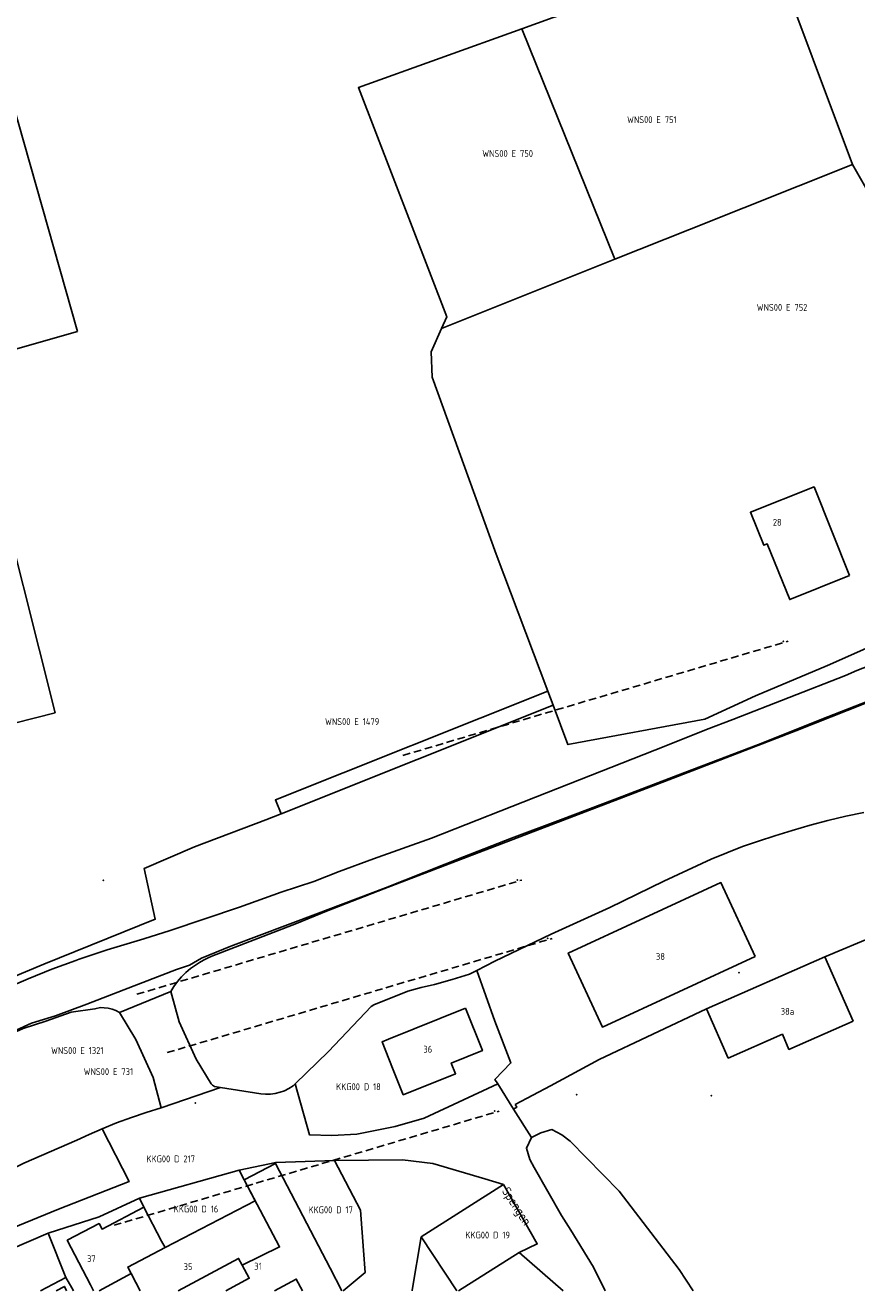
# Model space of a CAD drawing. Extents: x 122000 to 123022, y 464000 to 464500.
# Tile 3 of 6: x 122612 to 122721, y 464000 to 464166. Entities that reach past the tile are written whole.
import ezdxf
from ezdxf.enums import TextEntityAlignment as Align

# ---------------------------------------------------------------- set-up
doc = ezdxf.new("R2010")
doc.units = 0
doc.header["$LTSCALE"] = 4
doc.linetypes.add('STIPPELFIJN', pattern=[0.375, 0.25, -0.125])
doc.layers.get('0').update_dxf_attribs({"linetype": 'CONTINUOUS'})
for name, color, linetype in [('BIJPIJL', 8, 'STIPPELFIJN'), ('BOUWT01', 1, 'CONTINUOUS'), ('BOUWT11', 7, 'CONTINUOUS'), ('G01', 3, 'CONTINUOUS'), ('G04', 7, 'CONTINUOUS'), ('TEK-D01', 7, 'CONTINUOUS'), ('TEK-D02', 7, 'CONTINUOUS'), ('TEK-D06', 7, 'CONTINUOUS')]:
    doc.layers.add(name, color=color, linetype=linetype)
doc.styles.add('ISO', font='ISO')
doc.styles.get("Standard").update_dxf_attribs({"font": 'ISO'})

# ---------------------------------------------------------------- blocks, each defined once
blk = doc.blocks.new('PERC')
at = {"color": 0}
blk.add_point((50, 15), dxfattribs=at)
at = {"color": 0, "style": 'ISO'}
blk.add_attdef('PERC', (50.6, 15), '', height=0.9, dxfattribs=at)

msp = doc.modelspace()

# ---------------------------------------------------------------- linework, layer by layer
at = {"layer": 'BIJPIJL', "linetype": 'STIPPELFIJN'}
for p, q in [((122661.195, 464070.305), (122711.795, 464085.305)), ((122626.245, 464038.935), (122676.845, 464053.935)), ((122630.215, 464031.265), (122680.815, 464046.265)), ((122623.245, 464008.585), (122673.845, 464023.585))]:
    msp.add_line(p, q, dxfattribs=at)
at = {"layer": 'BOUWT01'}
for points in [[(122618.469, 464125.978), (122607.535, 464164.276), (122590.748, 464159.451), (122601.681, 464121.194), (122618.469, 464125.978)], [(122615.51, 464075.883), (122610.192, 464074.538), (122601.778, 464107.814), (122607.097, 464109.159), (122615.51, 464075.883)], [(122719.891, 464093.919), (122715.217, 464105.577), (122706.862, 464102.236), (122708.606, 464097.902), (122709.058, 464098.086), (122712.015, 464090.778), (122719.891, 464093.919)], [(122707.463, 464043.896), (122702.978, 464053.606), (122682.925, 464044.344), (122687.41, 464034.633), (122707.463, 464043.896)], [(122720.367, 464035.409), (122716.653, 464043.852), (122701.093, 464037.008), (122703.934, 464030.548), (122711.048, 464033.677), (122711.921, 464031.694), (122720.367, 464035.409)], [(122659.302, 464033.029), (122669.433, 464037.103)], [(122669.433, 464037.103), (122671.653, 464031.54), (122667.557, 464029.906), (122668.124, 464028.485), (122661.242, 464025.738), (122659.852, 464029.221)], [(122651.643, 464002.966), (122644.473, 464016.722), (122640.342, 464014.569), (122641.777, 464011.816)], [(122641.777, 464011.816), (122629.959, 464005.656)], [(122629.479, 464006.512), (122627.152, 464010.967), (122621.667, 464008.103), (122621.292, 464008.819), (122617.1, 464006.63), (122620.161, 464000.769)], [(122631.681, 464000), (122639.618, 464004.235), (122640.089, 464003.353)], [(122640.089, 464003.353), (122641.002, 464001.643), (122637.923, 464000)], [(122625.501, 464002.244), (122626.671, 464000)], [(122648.003, 464000), (122647.192, 464001.526), (122644.319, 464000)], [(122653.189, 464000), (122651.643, 464002.966)], [(122617.012, 464000), (122616.718, 464000.561), (122615.649, 464000)]]:
    msp.add_lwpolyline(points, dxfattribs=at)
at = {"layer": 'BOUWT11'}
for points in [[(122659.852, 464029.221), (122658.466, 464032.695), (122659.302, 464033.029)], [(122629.479, 464006.512), (122629.959, 464005.656)], [(122625.501, 464002.244), (122621.294, 464000)], [(122620.161, 464000.769), (122620.571, 464000)]]:
    msp.add_lwpolyline(points, dxfattribs=at)
at = {"layer": 'G01'}
for points in [[(122676.827, 464165.74), (122680.922, 464167.211), (122709.82, 464175.887)], [(122709.82, 464175.887), (122720.247, 464147.932)], [(122676.827, 464165.74), (122655.349, 464158.023), (122666.958, 464127.9), (122666.287, 464126.396)], [(122676.827, 464165.74), (122689.032, 464135.497)], [(122689.032, 464135.497), (122698.85, 464139.386), (122720.247, 464147.932)], [(122720.247, 464147.932), (122728.471, 464133.609), (122744.145, 464095.735)], [(122664.959, 464059.447), (122680.076, 464065.41), (122695.737, 464071.551), (122701.065, 464073.699), (122704.56, 464075.004), (122719.327, 464080.811), (122720.844, 464081.457), (122740.632, 464089.161), (122742.404, 464089.928), (122743.509, 464090.616), (122760.744, 464097.791), (122762.028, 464098.389), (122771.488, 464102.339), (122801.145, 464114.875), (122811.615, 464119.644), (122813.516, 464120.434), (122821.872, 464123.957), (122830.293, 464127.486), (122844.933, 464133.159), (122848.228, 464134.632)], [(122666.287, 464126.396), (122689.032, 464135.497)], [(122666.287, 464126.396), (122664.917, 464123.323), (122665.023, 464119.987), (122673.444, 464096.726), (122680.22, 464078.764)], [(122636.111, 464043.923), (122647.231, 464048.208), (122651.178, 464049.832), (122658.711, 464052.787), (122696.135, 464067.087), (122712.815, 464073.515), (122721.903, 464077.107), (122731.11, 464080.699), (122741.814, 464085.048), (122748.031, 464087.362), (122754.129, 464089.797), (122755.205, 464090.202), (122762.748, 464094.05), (122777.641, 464100.438), (122783.502, 464102.875), (122788.527, 464105.083), (122800.533, 464110.204), (122813.406, 464115.53), (122821.355, 464118.361)], [(122680.925, 464076.896), (122682.871, 464071.734), (122700.861, 464075.056), (122707.54, 464078.126), (122716.961, 464082.138), (122744.688, 464094.414), (122744.145, 464095.735)], [(122619.687, 464037.615), (122624.536, 464039.53), (122631.456, 464042.187), (122633.161, 464042.771), (122634.745, 464043.664), (122638.592, 464045.273), (122649.759, 464049.434), (122658.907, 464052.907), (122669.298, 464057.016), (122675.483, 464059.447), (122681.885, 464061.864), (122689.104, 464064.549), (122698.255, 464068.075), (122707.934, 464071.727), (122717.045, 464075.376), (122728.577, 464079.904)], [(122680.22, 464078.764), (122644.459, 464064.472), (122645.194, 464062.629)], [(122680.22, 464078.764), (122680.925, 464076.896)], [(122645.194, 464062.629), (122680.925, 464076.896)], [(122598.537, 464038.054), (122603.513, 464038.522), (122614.006, 464042.887), (122628.673, 464048.784), (122627.21, 464055.46), (122633.829, 464058.292), (122643.188, 464061.828), (122645.194, 464062.629)], [(122605.304, 464038.036), (122605.833, 464038.284), (122608.886, 464039.666), (122611.972, 464040.975), (122615.088, 464042.211), (122618.233, 464043.371), (122618.671, 464043.526), (122622.357, 464044.754), (122627.166, 464046.233), (122630.623, 464047.327), (122639.752, 464050.379), (122645.195, 464052.346), (122649.486, 464053.724), (122652.819, 464055.051), (122657.315, 464056.734), (122664.959, 464059.447)], [(122716.653, 464043.852), (122723.312, 464046.663), (122726.299, 464044.748), (122727.973, 464041.803)], [(122636.111, 464043.923), (122635.538, 464043.697), (122634.986, 464043.426), (122634.457, 464043.111), (122633.955, 464042.755)], [(122716.653, 464043.852), (122701.093, 464037.008)], [(122633.955, 464042.755), (122633.293, 464042.301), (122632.673, 464041.792), (122632.1, 464041.23), (122631.578, 464040.621), (122631.111, 464039.968), (122630.703, 464039.277)], [(122670.904, 464042.066), (122673.282, 464035.402), (122675.381, 464029.917), (122673.282, 464027.76), (122673.662, 464027.153)], [(122623.946, 464036.552), (122630.703, 464039.277)], [(122630.703, 464039.277), (122631.787, 464035.301), (122634.027, 464030.411), (122635.995, 464027.186), (122636.196, 464026.975), (122636.435, 464026.808), (122637.256, 464026.683)], [(122546.644, 464000), (122552.86, 464003.944), (122560.059, 464008.361), (122562.623, 464009.756), (122572.507, 464015.365), (122577.086, 464018.059), (122580.114, 464019.895), (122586.138, 464022.649), (122591.636, 464025.443), (122596.6, 464027.829), (122600.843, 464029.924), (122603.761, 464031.255), (122605.843, 464032.179), (122612.39, 464035.12), (122615.562, 464036.111), (122619.687, 464037.615)], [(122547.236, 464000), (122553.582, 464003.912), (122571.918, 464014.968), (122578.267, 464018.591), (122580.963, 464020.109), (122584.314, 464021.681), (122590.599, 464024.828), (122595.984, 464027.389), (122600.593, 464029.662), (122611.301, 464034.428), (122614.288, 464035.408), (122617.635, 464036.562), (122620.736, 464037.004), (122621.452, 464037.175)], [(122623.946, 464036.552), (122623.48, 464036.783), (122622.992, 464036.962), (122622.487, 464037.088), (122621.972, 464037.159), (122621.452, 464037.175)], [(122623.946, 464036.552), (122626.099, 464032.988), (122628.382, 464027.985), (122629.459, 464024)], [(122701.093, 464037.008), (122686.994, 464030.346), (122680.592, 464026.909), (122675.926, 464024.445)], [(122647.059, 464027.173), (122648.913, 464020.493), (122651.862, 464020.396), (122655.162, 464020.575), (122660.185, 464021.557), (122664.009, 464022.665), (122673.662, 464027.153)], [(122673.662, 464027.153), (122675.738, 464023.841)], [(122675.926, 464024.445), (122676.154, 464024.087), (122675.738, 464023.841)], [(122675.738, 464023.841), (122678.076, 464020.11)], [(122621.672, 464021.257), (122625.219, 464014.328), (122615.946, 464010.709), (122608.123, 464007.495), (122601.475, 464004.38), (122596.826, 464002.446), (122598.051, 464000.067), (122605.249, 464003.682), (122609.523, 464005.366), (122614.593, 464007.553)], [(122678.076, 464020.11), (122677.433, 464018.721), (122677.868, 464017.253), (122678.452, 464016.175), (122682.018, 464009.881), (122683.248, 464007.961), (122686.234, 464003.103), (122687.765, 464000)], [(122678.076, 464020.11), (122679.333, 464020.751), (122680.754, 464021.157), (122682.07, 464020.483), (122683.192, 464019.637), (122689.613, 464013.073), (122697.484, 464002.801), (122699.327, 464000)], [(122639.695, 464015.81), (122644.489, 464016.855), (122652.204, 464017.119)], [(122652.204, 464017.119), (122661.16, 464017.199), (122665.134, 464016.703), (122671.957, 464014.707), (122674.432, 464013.957)], [(122653.354, 464000), (122656.232, 464002.379), (122656.009, 464005.283), (122655.648, 464010.589), (122652.204, 464017.119)], [(122626.591, 464012.174), (122639.695, 464015.81)], [(122639.695, 464015.81), (122640.342, 464014.569)], [(122640.342, 464014.569), (122644.99, 464005.745), (122640.089, 464003.353), (122641.002, 464001.643), (122637.923, 464000)], [(122674.432, 464013.957), (122663.581, 464007.078)], [(122674.432, 464013.957), (122678.856, 464006.146), (122676.477, 464005.02)], [(122614.593, 464007.553), (122621.295, 464009.688), (122626.591, 464012.174)], [(122626.591, 464012.174), (122627.152, 464010.967), (122629.479, 464006.512), (122629.959, 464005.656), (122625.055, 464003.1), (122626.666, 464000)], [(122614.593, 464007.553), (122616.906, 464001.751)], [(122662.413, 464000), (122662.428, 464000.087), (122663.581, 464007.078)], [(122663.581, 464007.078), (122668.285, 464000)], [(122668.516, 464000), (122676.477, 464005.02)], [(122676.477, 464005.02), (122682.242, 464000)], [(122616.906, 464001.751), (122613.566, 464000)], [(122616.906, 464001.751), (122617.685, 464000.395), (122617.923, 464000)]]:
    msp.add_lwpolyline(points, dxfattribs=at)
at = {"layer": 'G04'}
for points in [[(122721.753, 464062.813), (122719.383, 464062.313), (122717.026, 464061.754), (122714.684, 464061.136), (122712.358, 464060.46), (122710.05, 464059.726)], [(122710.05, 464059.726), (122707.922, 464059.063), (122705.816, 464058.33), (122703.735, 464057.529), (122701.682, 464056.661)], [(122670.904, 464042.066), (122673.259, 464043.275), (122680.679, 464046.826), (122688.397, 464050.315), (122695.459, 464053.811), (122701.682, 464056.661)], [(122647.059, 464027.173), (122651.403, 464031.421), (122657.03, 464037.349), (122657.36, 464037.553), (122661.845, 464039.35), (122663.594, 464039.826), (122665.367, 464040.205), (122667.674, 464040.869), (122669.966, 464041.584), (122670.904, 464042.066)], [(122629.459, 464024), (122637.256, 464026.683)], [(122637.256, 464026.683), (122642.53, 464025.863)], [(122642.53, 464025.863), (122643.165, 464025.809), (122643.803, 464025.824), (122644.435, 464025.906), (122645.055, 464026.056), (122645.655, 464026.272), (122646.229, 464026.551), (122646.769, 464026.889)], [(122646.769, 464026.889), (122647.059, 464027.173)], [(122629.459, 464024), (122627.483, 464023.4), (122625.525, 464022.743), (122623.588, 464022.028), (122621.672, 464021.257)], [(122601.828, 464011.478), (122605.905, 464013.878), (122609.019, 464015.571), (122611.413, 464016.736), (122618.352, 464019.756), (122620.002, 464020.528), (122621.672, 464021.257)]]:
    msp.add_lwpolyline(points, dxfattribs=at)

# ---------------------------------------------------------------- block references
at = {"layer": 'TEK-D01'}
ref = msp.add_blockref('PERC', (122693.906, 464153.818), dxfattribs=at)
ref.add_attrib('PERC', 'WNS00 E 751', dxfattribs={"layer": '0', "color": 0, "height": 0.9, "style": 'ISO'}).set_placement((122693.906, 464153.818), align=Align.MIDDLE)
ref = msp.add_blockref('PERC', (122674.959, 464149.368), dxfattribs=at)
ref.add_attrib('PERC', 'WNS00 E 750', dxfattribs={"layer": '0', "color": 0, "height": 0.9, "style": 'ISO'}).set_placement((122674.959, 464149.368), align=Align.MIDDLE)
ref = msp.add_blockref('PERC', (122711.013, 464129.152), dxfattribs=at)
ref.add_attrib('PERC', 'WNS00 E 752', dxfattribs={"layer": '0', "color": 0, "height": 0.9, "style": 'ISO'}).set_placement((122711.013, 464129.152), align=Align.MIDDLE)
ref = msp.add_blockref('PERC', (122661.195, 464070.305), dxfattribs=at)
ref.add_attrib('PERC', 'WNS00 E 1479', dxfattribs={"layer": '0', "color": 0, "height": 0.9, "style": 'ISO'}).set_placement((122654.532, 464074.749), align=Align.MIDDLE)
ref = msp.add_blockref('PERC', (122571.846, 464038.888), dxfattribs=at)
ref.add_attrib('PERC', 'WNS00 E 748', dxfattribs={"layer": '0', "color": 0, "height": 0.9, "style": 'ISO'}).set_placement((122571.846, 464038.888), align=Align.MIDDLE)
ref = msp.add_blockref('PERC', (122626.245, 464038.935), dxfattribs=at)
ref.add_attrib('PERC', 'WNS00 E 1321', dxfattribs={"layer": '0', "color": 0, "height": 0.9, "style": 'ISO'}).set_placement((122618.417, 464031.547), align=Align.MIDDLE)
ref = msp.add_blockref('PERC', (122630.215, 464031.265), dxfattribs=at)
ref.add_attrib('PERC', 'WNS00 E 731', dxfattribs={"layer": '0', "color": 0, "height": 0.9, "style": 'ISO'}).set_placement((122622.506, 464028.779), align=Align.MIDDLE)
ref = msp.add_blockref('PERC', (122655.361, 464026.788), dxfattribs=at)
ref.add_attrib('PERC', 'KKG00 D 18', dxfattribs={"layer": '0', "color": 0, "height": 0.9, "style": 'ISO'}).set_placement((122655.361, 464026.788), align=Align.MIDDLE)
ref = msp.add_blockref('PERC', (122634.017, 464010.73), dxfattribs=at)
ref.add_attrib('PERC', 'KKG00 D 16', dxfattribs={"layer": '0', "color": 0, "height": 0.9, "style": 'ISO'}).set_placement((122634.017, 464010.73), align=Align.MIDDLE)
ref = msp.add_blockref('PERC', (122651.712, 464010.625), dxfattribs=at)
ref.add_attrib('PERC', 'KKG00 D 17', dxfattribs={"layer": '0', "color": 0, "height": 0.9, "style": 'ISO'}).set_placement((122651.712, 464010.625), align=Align.MIDDLE)
ref = msp.add_blockref('PERC', (122583.935, 464009.656), dxfattribs=at)
ref.add_attrib('PERC', 'WNS00 E 730', dxfattribs={"layer": '0', "color": 0, "height": 0.9, "style": 'ISO'}).set_placement((122583.935, 464009.656), align=Align.MIDDLE)
ref = msp.add_blockref('PERC', (122623.245, 464008.585), dxfattribs=at)
ref.add_attrib('PERC', 'KKG00 D 217', dxfattribs={"layer": '0', "color": 0, "height": 0.9, "style": 'ISO'}).set_placement((122630.693, 464017.315), align=Align.MIDDLE)
ref = msp.add_blockref('PERC', (122672.335, 464007.307), dxfattribs=at)
ref.add_attrib('PERC', 'KKG00 D 19', dxfattribs={"layer": '0', "color": 0, "height": 0.9, "style": 'ISO'}).set_placement((122672.335, 464007.307), align=Align.MIDDLE)

# ---------------------------------------------------------------- texts
at = {"layer": 'TEK-D02', "style": 'ISO'}
for s, p in [('28', (122709.797, 464100.204)), ('38', (122694.444, 464043.175)), ('38a', (122710.843, 464035.965)), ('36', (122663.89, 464030.994)), ('37', (122619.7, 464003.491)), ('35', (122632.391, 464002.431)), ('31', (122641.675, 464002.492))]:
    msp.add_text(s, height=0.9, dxfattribs=at).set_placement(p, align=Align.BOTTOM_LEFT)
at = {"layer": 'TEK-D06'}
msp.add_text('Spengen', height=1.2, rotation=302.95901, dxfattribs=at).set_placement((122673.826, 464012.913), align=Align.BOTTOM_LEFT)

doc.saveas('drawing.dxf')
